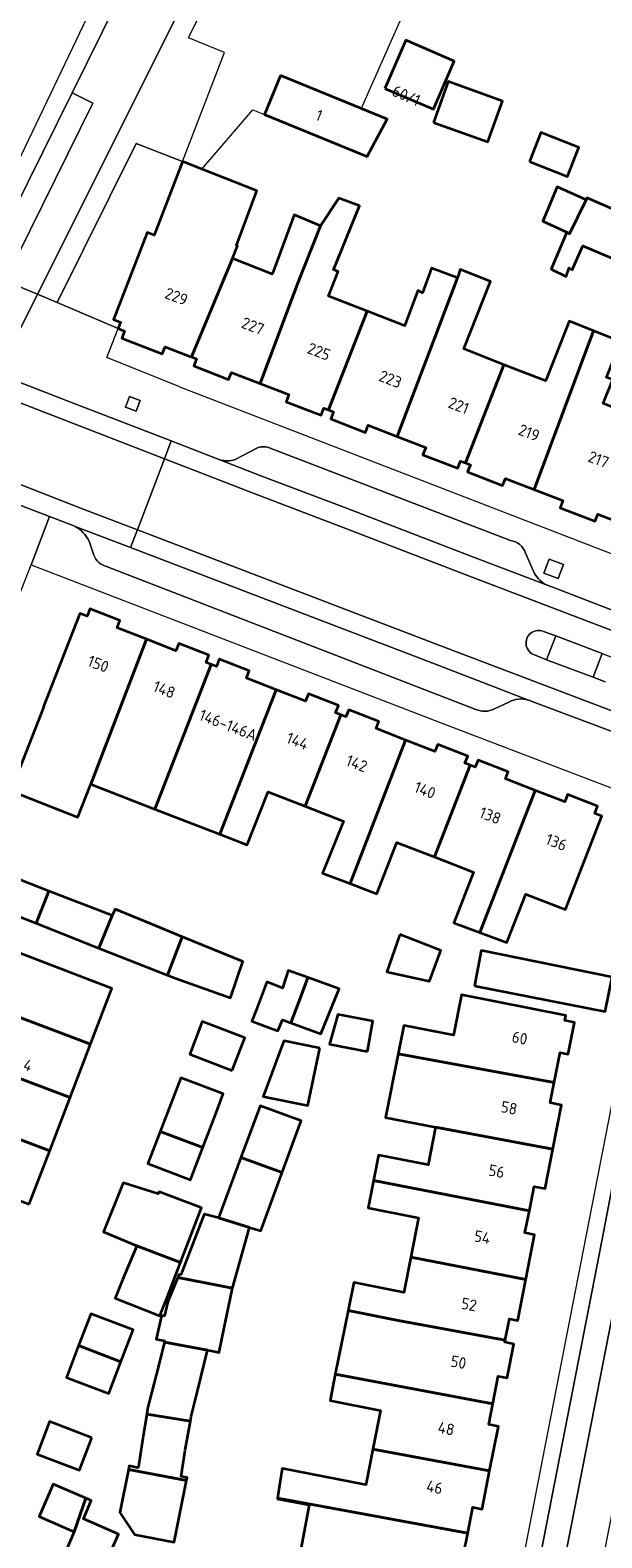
# Model space of a CAD drawing. Extents: x 151587 to 155483, y 462503 to 464608.
# Tile 68 of 236: x 153108 to 153153, y 463561 to 463679. Entities that reach past the tile are written whole.
import ezdxf
from ezdxf.enums import TextEntityAlignment as Align

# ---------------------------------------------------------------- set-up
doc = ezdxf.new("R2010")
doc.units = 0
doc.header["$LTSCALE"] = 0.5
for name, color, linetype, lineweight in [('B-RO-GR-GROENVOORZIENING-GV', 251, 'CONTINUOUS', 18), ('B-RO-IE-TERREINAFSCHEIDING_KUNSTMATIG_MUUR-G', 251, 'IE-TERREINAFSCHEIDING-KUNSTMATIG-DICHT', 18), ('B-RO-OG-BEBOUWING-GV', 6, 'CONTINUOUS', 35), ('B-RO-OG-BEBOUWING-T18', 1, 'CONTINUOUS', 18), ('B-RO-VH-VERHARDING_ASFALT-GV', 251, 'CONTINUOUS', 18), ('B-RO-VH-VERHARDING_BETONSTRAATSTEEN-GV', 251, 'CONTINUOUS', 18), ('B-RO-VH-VERHARDING_STRAATBAKSTEEN-GV', 251, 'CONTINUOUS', 18), ('B-RO-VH-VERHARDING_TEGEL-GV', 251, 'CONTINUOUS', 18)]:
    doc.layers.add(name, color=color, linetype=linetype, lineweight=lineweight)
doc.styles.add('NLCS-ISO-M200-T18', font='NLCS-ISO.ttf', dxfattribs={"height": 0.36})
doc.linetypes.add('IE-TERREINAFSCHEIDING-KUNSTMATIG-DICHT', pattern='A,8,-1,[82,NLCS.SHX,S=0.75,R=90,X=0,Y=0],-1', length=10)

msp = doc.modelspace()

# ---------------------------------------------------------------- linework, layer by layer
at = {"layer": 'B-RO-GR-GROENVOORZIENING-GV', "flags": 128}
for points in [[(153115.012, 463649.775), (153115.854, 463649.46), (153116.17, 463650.302), (153115.328, 463650.618)], [(153149.059, 463636.289), (153149.48, 463637.412), (153148.358, 463637.834), (153147.935, 463636.71)]]:
    msp.add_lwpolyline(points, close=True, dxfattribs=at)
at = {"layer": 'B-RO-IE-TERREINAFSCHEIDING_KUNSTMATIG_MUUR-G', "flags": 128}
for points in [[(153136.929, 463680.877), (153133.562, 463673.303)], [(153121.026, 463668.528), (153125.026, 463673.204), (153125.952, 463672.825)]]:
    msp.add_lwpolyline(points, dxfattribs=at)
at = {"layer": 'B-RO-OG-BEBOUWING-GV', "flags": 128}
for points in [[(153135.43, 463674.886), (153139.242, 463673.236), (153140.889, 463677.04), (153137.077, 463678.69)], [(153127.211, 463675.902), (153125.952, 463672.825), (153134.042, 463669.515), (153135.604, 463672.468), (153133.562, 463673.303)], [(153139.249, 463672.205), (153143.524, 463670.671), (153144.679, 463673.889), (153140.403, 463675.423)], [(153146.813, 463669.14), (153149.793, 463667.957), (153150.693, 463670.225), (153147.713, 463671.408)], [(153121.026, 463668.528), (153119.491, 463669.133), (153117.259, 463663.333), (153116.709, 463663.545), (153114.062, 463656.699), (153114.622, 463656.484), (153114.428, 463655.978), (153114.939, 463655.78), (153114.718, 463655.21), (153117.901, 463653.985), (153118.119, 463654.55), (153120.092, 463653.786), (153120.209, 463653.741), (153123.421, 463661.489), (153123.817, 463662.501), (153123.747, 463662.528), (153125.335, 463666.83)], [(153149.745, 463663.556), (153149.968, 463663.436), (153151.259, 463666.123), (153148.989, 463667.124), (153147.854, 463664.421)], [(153130.37, 463664.065), (153128.548, 463659.485), (153125.603, 463651.654), (153127.864, 463650.779), (153127.648, 463650.22), (153130.4, 463649.158), (153130.616, 463649.714), (153130.995, 463649.568), (153134.034, 463657.34), (153130.988, 463658.531), (153131.748, 463660.47), (153131.369, 463660.605), (153133.424, 463665.632), (153131.803, 463666.254)], [(153151.259, 463666.123), (153149.968, 463663.436), (153149.745, 463663.556), (153148.502, 463660.664), (153149.691, 463660.07), (153149.934, 463660.745), (153150.177, 463660.61), (153151.015, 463662.495), (153154.964, 463660.821), (153156.269, 463663.95), (153154.476, 463664.751), (153154.529, 463664.879), (153151.313, 463666.258)], [(153130.37, 463664.065), (153128.289, 463664.93), (153126.586, 463660.309), (153126.566, 463660.259), (153123.421, 463661.489), (153120.209, 463653.741), (153120.594, 463653.592), (153120.38, 463653.039), (153123.129, 463651.975), (153123.343, 463652.529), (153125.603, 463651.654), (153128.548, 463659.485)], [(153130.995, 463649.568), (153131.373, 463649.421), (153131.159, 463648.867), (153133.908, 463647.804), (153134.122, 463648.358), (153136.38, 463647.484), (153139.351, 463655.262), (153141.139, 463659.961), (153139.085, 463660.718), (153138.382, 463658.8), (153138.031, 463658.962), (153137.003, 463656.232), (153136.985, 463656.186), (153134.034, 463657.34)], [(153141.139, 463659.961), (153139.351, 463655.262), (153136.38, 463647.484), (153138.638, 463646.61), (153138.42, 463646.045), (153141.172, 463644.982), (153141.39, 463645.545), (153141.773, 463645.397), (153144.797, 463653.132), (153141.636, 463654.368), (153143.733, 463659.691), (153141.355, 463660.637)], [(153147.172, 463643.308), (153151.852, 463655.786), (153149.935, 463656.554), (153148.124, 463651.959), (153148.081, 463651.849), (153144.797, 463653.132), (153141.773, 463645.397), (153142.156, 463645.249), (153141.937, 463644.684), (153144.69, 463643.621), (153144.908, 463644.184)], [(153155.602, 463648.908), (153152.617, 463650.075), (153152.772, 463650.472), (153153.367, 463651.959), (153152.88, 463652.121), (153153.989, 463654.931), (153151.852, 463655.786), (153147.172, 463643.308), (153149.436, 463642.432), (153149.22, 463641.874), (153151.973, 463640.812), (153152.188, 463641.367), (153153.417, 463640.891), (153156.286, 463648.641)], [(153116.664, 463631.514), (153114.348, 463632.416), (153114.568, 463632.98), (153112.203, 463633.906), (153111.981, 463633.337), (153111.426, 463633.553), (153108.554, 463626.232), (153108.584, 463626.22), (153105.991, 463619.583), (153111.264, 463617.522), (153112.272, 463620.114)], [(153117.33, 463618.148), (153121.756, 463629.532), (153121.347, 463629.691), (153121.566, 463630.254), (153119.201, 463631.181), (153118.98, 463630.613), (153116.664, 463631.514), (153112.272, 463620.114)], [(153121.756, 463629.532), (153117.33, 463618.148), (153122.428, 463616.164), (153126.856, 463627.547), (153124.532, 463628.452), (153124.753, 463629.019), (153122.388, 463629.945), (153122.165, 463629.373)], [(153131.955, 463625.562), (153131.547, 463625.721), (153131.769, 463626.29), (153129.404, 463627.217), (153129.18, 463626.642), (153126.856, 463627.547), (153122.428, 463616.164), (153124.584, 463615.326), (153126.233, 463619.503), (153129.162, 463618.366)], [(153132.682, 463612.279), (153137.047, 463623.58), (153134.73, 463624.482), (153134.949, 463625.045), (153132.584, 463625.971), (153132.363, 463625.403), (153131.955, 463625.562), (153129.162, 463618.366), (153132.16, 463617.202), (153130.524, 463613.113)], [(153137.047, 463623.58), (153132.682, 463612.279), (153134.794, 463611.464), (153136.372, 463615.524), (153139.331, 463614.375), (153142.136, 463621.599), (153141.73, 463621.757), (153141.948, 463622.316), (153139.583, 463623.243), (153139.363, 463622.679)], [(153147.244, 463619.618), (153144.91, 463620.519), (153145.127, 463621.077), (153142.761, 463622.003), (153142.542, 463621.441), (153142.136, 463621.599), (153139.331, 463614.375), (153142.412, 463613.179), (153140.853, 463609.188), (153142.9, 463608.434)], [(153147.244, 463619.618), (153142.9, 463608.434), (153145.036, 463607.648), (153146.514, 463611.455), (153149.645, 463610.242), (153152.493, 463617.592), (153151.949, 463617.802), (153152.169, 463618.371), (153149.803, 463619.298), (153149.579, 463618.717)], [(153108.974, 463611.695), (153105.017, 463613.226), (153105.423, 463614.55), (153099.856, 463616.713), (153098.396, 463612.93), (153107.971, 463609.153)], [(153108.974, 463611.695), (153107.971, 463609.153), (153112.911, 463607.204), (153113.963, 463609.765)], [(153112.911, 463607.204), (153118.314, 463605.073), (153119.475, 463608.095), (153117.442, 463608.926), (153114.206, 463610.278), (153113.963, 463609.765)], [(153112.262, 463599.646), (153113.936, 463604.017), (153100.226, 463609.263), (153099.748, 463606.458), (153098.887, 463606.782), (153098.555, 463604.812)], [(153119.475, 463608.095), (153118.314, 463605.073), (153118.999, 463604.818), (153123.279, 463603.277), (153124.253, 463606.141)], [(153136.607, 463608.282), (153135.576, 463605.336), (153138.94, 463604.608), (153139.833, 463607.013)], [(153142.48, 463604.233), (153152.777, 463602.218), (153153.318, 463604.921), (153142.994, 463607.004)], [(153098.555, 463604.812), (153098.127, 463602.271), (153097.279, 463602.592), (153096.944, 463600.623), (153110.653, 463595.448), (153112.262, 463599.646)], [(153129.357, 463604.882), (153127.82, 463605.438), (153127.36, 463604.06), (153126.144, 463604.546), (153125.336, 463602.435), (153124.954, 463601.439), (153126.435, 463600.892), (153127.008, 463600.681), (153127.36, 463601.546), (153128.029, 463601.307), (153128.857, 463603.511)], [(153129.357, 463604.882), (153128.857, 463603.511), (153128.029, 463601.307), (153130.387, 463600.465), (153131.82, 463603.991)], [(153136.472, 463598.881), (153148.752, 463596.631), (153149.216, 463598.977), (153149.863, 463598.85), (153150.357, 463601.351), (153149.583, 463601.504), (153149.661, 463601.901), (153141.459, 463603.521), (153140.831, 463600.345), (153136.914, 463601.118)], [(153123.418, 463597.573), (153124.398, 463600.131), (153121.055, 463601.411), (153120.075, 463598.852)], [(153134.05, 463599.056), (153134.477, 463601.445), (153131.712, 463601.972), (153131.065, 463599.648)], [(153095.328, 463596.425), (153109.045, 463591.25), (153110.653, 463595.448), (153096.944, 463600.623), (153096.512, 463598.082), (153095.665, 463598.394)], [(153130.3, 463599.324), (153127.477, 463599.9), (153125.844, 463595.531), (153129.366, 463594.819)], [(153148.752, 463596.631), (153136.472, 463598.881), (153135.481, 463593.86), (153139.414, 463593.118), (153148.643, 463591.377), (153149.328, 463594.848), (153148.435, 463595.025)], [(153107.434, 463587.043), (153109.045, 463591.25), (153095.328, 463596.425), (153094.891, 463593.872), (153094.058, 463594.201), (153093.745, 463592.269)], [(153117.746, 463592.773), (153121.089, 463591.493), (153122.055, 463594.015), (153122.706, 463595.717), (153119.363, 463596.996), (153118.712, 463595.294)], [(153124.097, 463590.721), (153127.35, 463589.534), (153128.838, 463593.613), (153125.608, 463594.772)], [(153148.643, 463591.377), (153139.414, 463593.118), (153138.824, 463590.13), (153134.922, 463590.9), (153134.526, 463588.894), (153146.798, 463586.528), (153147.175, 463588.436), (153148.029, 463588.268)], [(153117.746, 463592.773), (153116.773, 463590.233), (153120.116, 463588.954), (153121.089, 463591.493)], [(153127.35, 463589.534), (153124.097, 463590.721), (153122.322, 463585.958), (153124.782, 463585.209), (153125.674, 463584.938)], [(153115.909, 463583.754), (153119.344, 463582.457), (153120.99, 463586.753), (153117.666, 463588.024), (153117.585, 463587.862), (153114.818, 463588.717), (153113.278, 463584.854)], [(153137.459, 463582.88), (153146.516, 463581.108), (153147.211, 463584.628), (153146.453, 463584.778), (153146.798, 463586.528), (153134.526, 463588.894), (153134.103, 463586.753), (153138.069, 463585.969)], [(153122.322, 463585.958), (153121.318, 463586.228), (153121.214, 463586.256), (153119.375, 463581.472), (153119.213, 463581.499), (153119.116, 463581.259), (153123.434, 463580.425), (153124.782, 463585.209)], [(153119.344, 463582.457), (153115.909, 463583.754), (153114.773, 463581.079), (153114.205, 463579.631), (153117.719, 463578.254), (153118.287, 463579.7)], [(153146.516, 463581.108), (153137.459, 463582.88), (153136.908, 463580.09), (153132.98, 463580.866), (153132.546, 463578.665), (153136.477, 463577.888), (153144.897, 463576.33), (153145.229, 463578.007), (153145.878, 463577.879)], [(153117.849, 463578.259), (153117.428, 463576.419), (153118.104, 463576.283), (153118.081, 463576.192), (153121.456, 463575.561), (153121.66, 463575.519), (153122.375, 463575.371), (153122.378, 463575.383), (153122.59, 463576.407), (153123.403, 463580.317), (153123.434, 463580.425), (153119.116, 463581.259), (153118.459, 463579.627), (153118.321, 463579.283), (153118.077, 463578.256)], [(153131.524, 463573.662), (153143.919, 463571.329), (153144.348, 463573.5), (153145.052, 463573.361), (153145.579, 463576.032), (153144.866, 463576.173), (153144.897, 463576.33), (153136.477, 463577.888), (153132.546, 463578.665)], [(153111.32, 463575.915), (153114.654, 463574.638), (153115.613, 463577.141), (153112.279, 463578.418)], [(153111.32, 463575.915), (153110.358, 463573.403), (153113.692, 463572.126), (153114.654, 463574.638)], [(153116.682, 463570.524), (153120.119, 463569.972), (153120.184, 463570.337), (153120.669, 463572.327), (153121.456, 463575.561), (153118.081, 463576.192), (153117.417, 463573.58), (153116.752, 463570.959)], [(153143.671, 463566.055), (153144.36, 463569.542), (153143.596, 463569.693), (153143.919, 463571.329), (153131.524, 463573.662), (153131.113, 463571.578), (153135.071, 463570.796), (153134.473, 463567.767)], [(153115.245, 463566.162), (153119.811, 463565.285), (153119.86, 463565.533), (153119.389, 463565.613), (153119.714, 463567.686), (153120.119, 463569.972), (153116.682, 463570.524), (153116.433, 463568.97), (153116.021, 463566.392), (153115.986, 463566.298), (153115.298, 463566.433)], [(153112.361, 463568.652), (153109.027, 463569.929), (153108.047, 463567.371), (153111.381, 463566.094)], [(153143.671, 463566.055), (153134.473, 463567.767), (153133.941, 463565.077), (153133.914, 463564.94), (153127.349, 463566.223), (153126.98, 463563.91), (153141.945, 463561.142), (153142.349, 463563.189), (153143.077, 463563.045)], [(153119.811, 463565.285), (153115.245, 463566.162), (153114.573, 463562.757), (153115.715, 463561.041), (153118.851, 463560.422)], [(153111.877, 463563.896), (153109.325, 463565.004), (153108.218, 463562.456), (153110.976, 463561.258)], [(153110.976, 463561.258), (153110.315, 463559.735), (153113.31, 463558.434), (153114.456, 463561.073), (153111.692, 463562.274), (153112.314, 463563.706), (153111.877, 463563.896)], [(153142.063, 463556.11), (153142.71, 463559.385), (153141.64, 463559.597), (153141.945, 463561.142), (153126.98, 463563.91), (153126.97, 463563.844), (153129.456, 463563.384), (153128.563, 463558.635), (153132.963, 463557.812)]]:
    msp.add_lwpolyline(points, close=True, dxfattribs=at)
at = {"layer": 'B-RO-VH-VERHARDING_ASFALT-GV', "flags": 128}
for points in [[(153098.181, 463653.441), (153101.899, 463652), (153118.076, 463645.733), (153118.608, 463647.133), (153110.426, 463650.291), (153104.937, 463652.424), (153102.437, 463653.395), (153100.682, 463654.077), (153098.728, 463654.836)], [(153118.076, 463645.733), (153101.899, 463652), (153098.181, 463653.441), (153096.002, 463647.877), (153099.735, 463646.422), (153111.548, 463641.817), (153115.946, 463640.136)], [(153111.036, 463640.403), (153115.412, 463638.732), (153115.946, 463640.136), (153111.548, 463641.817), (153099.735, 463646.422), (153096.002, 463647.877), (153095.449, 463646.465), (153095.598, 463646.407), (153097.721, 463645.565), (153102.634, 463643.616), (153109.031, 463641.173), (153111.012, 463640.416)]]:
    msp.add_lwpolyline(points, close=True, dxfattribs=at)
for points in [[(153156.776, 463632.479), (153148.557, 463635.639), (153148.334, 463635.724), (153148.266, 463635.751), (153142.41, 463637.969), (153132.397, 463641.835), (153125.659, 463644.391), (153122.441, 463645.653), (153118.608, 463647.133), (153118.076, 463645.733), (153121.895, 463644.253), (153125.059, 463643.013), (153131.797, 463640.457), (153141.873, 463636.569), (153156.256, 463631.072)], [(153156.256, 463631.072), (153141.873, 463636.569), (153131.797, 463640.457), (153125.059, 463643.013), (153121.895, 463644.253), (153118.076, 463645.733), (153115.946, 463640.136), (153139.748, 463631.035), (153156.673, 463624.592), (153162.346, 463622.633), (153168.08, 463620.795), (153174.815, 463618.835), (153219.553, 463606.809), (153228.612, 463604.392)], [(153228.612, 463604.392), (153219.553, 463606.809), (153174.815, 463618.835), (153168.08, 463620.795), (153162.346, 463622.633), (153156.673, 463624.592), (153139.748, 463631.035), (153115.946, 463640.136), (153115.412, 463638.732), (153131.313, 463632.662), (153139.206, 463629.622), (153146.726, 463626.724)], [(153147.919, 463632.137), (153148.87, 463631.78), (153152.535, 463630.384), (153153.472, 463630.027)], [(153148.145, 463629.908), (153147.2, 463630.281)], [(153152.756, 463628.165), (153151.809, 463628.52), (153148.145, 463629.908)], [(153146.937, 463626.645), (153156.166, 463623.181)]]:
    msp.add_lwpolyline(points, dxfattribs=at)
at = {"layer": 'B-RO-VH-VERHARDING_ASFALT-GV'}
for points in [[(153147.2, 463630.281, -1.0277042), (153147.919, 463632.137)], [(153146.726, 463626.724, -0.0337655), (153146.937, 463626.645)]]:
    msp.add_lwpolyline(points, format="xyb", dxfattribs=at)
at = {"layer": 'B-RO-VH-VERHARDING_BETONSTRAATSTEEN-GV', "flags": 128}
for points in [[(153117.73, 463684.564), (153116.148, 463685.338), (153115.599, 463684.227), (153110.801, 463674.53), (153112.45, 463673.72), (153105.539, 463659.746), (153108.071, 463658.682), (153119.85, 463682.208), (153120.375, 463683.262)], [(153103.841, 463660.462), (153105.539, 463659.746), (153112.45, 463673.72), (153110.801, 463674.53)], [(153119.491, 463669.133), (153115.849, 463670.537), (153109.637, 463658.017), (153114.428, 463655.978), (153114.622, 463656.484), (153114.062, 463656.699), (153116.709, 463663.545), (153117.259, 463663.333)], [(153146.887, 463555.36), (153148.788, 463554.973), (153160.152, 463613.267), (153158.284, 463613.687), (153158.155, 463613.716), (153152.568, 463584.422)]]:
    msp.add_lwpolyline(points, close=True, dxfattribs=at)
at = {"layer": 'B-RO-VH-VERHARDING_STRAATBAKSTEEN-GV', "flags": 128}
for points in [[(153125.441, 463646.619), (153123.631, 463645.658)], [(153145.325, 463639.282), (153126.393, 463646.564)], [(153122.441, 463645.653), (153125.659, 463644.391), (153132.397, 463641.835), (153142.41, 463637.969), (153148.266, 463635.751)], [(153115.412, 463638.732), (153111.036, 463640.403)], [(153112.148, 463639.231), (153112.512, 463638.133)], [(153146.726, 463626.724), (153139.206, 463629.622), (153131.313, 463632.662), (153115.412, 463638.732)], [(153147.213, 463636.703), (153146.49, 463638.306)], [(153113.527, 463637.246), (153142.596, 463625.999)], [(153147.2, 463630.281), (153148.145, 463629.908), (153148.87, 463631.78), (153147.919, 463632.137)], [(153152.535, 463630.384), (153151.809, 463628.52), (153152.756, 463628.165)], [(153144.054, 463626.035), (153145.182, 463626.576)]]:
    msp.add_lwpolyline(points, dxfattribs=at)
at = {"layer": 'B-RO-VH-VERHARDING_STRAATBAKSTEEN-GV'}
for points in [[(153126.393, 463646.564, 0.1775353), (153125.441, 463646.619)], [(153123.631, 463645.658, -0.1605014), (153122.441, 463645.653)], [(153111.036, 463640.403, -0.1584995), (153112.148, 463639.231)], [(153146.49, 463638.306, 0.2984829), (153145.325, 463639.282)], [(153112.512, 463638.133, 0.2471214), (153113.527, 463637.246)], [(153148.266, 463635.751, -0.1721106), (153147.213, 463636.703)], [(153147.919, 463632.137, 1.0277042), (153147.2, 463630.281)], [(153145.182, 463626.576, -0.2059289), (153146.726, 463626.724)], [(153142.596, 463625.999, 0.2290768), (153144.054, 463626.035)]]:
    msp.add_lwpolyline(points, format="xyb", dxfattribs=at)
at = {"layer": 'B-RO-VH-VERHARDING_STRAATBAKSTEEN-GV', "flags": 128}
msp.add_lwpolyline([(153152.697, 463559.517), (153152.699, 463559.528), (153163.149, 463612.592), (153163.051, 463612.614), (153160.152, 463613.267), (153148.788, 463554.973), (153146.887, 463555.36), (153146.277, 463552.235), (153151.064, 463551.28)], close=True, dxfattribs=at)
at = {"layer": 'B-RO-VH-VERHARDING_TEGEL-GV', "flags": 128}
for points in [[(153116.148, 463685.338), (153123.383, 463699.959), (153129.032, 463711.516), (153129.522, 463712.516), (153134.695, 463723.09), (153135.271, 463724.27), (153138.489, 463730.862), (153149.977, 463754.749), (153151.121, 463754.182), (153151.771, 463754.376), (153152.164, 463755.12), (153152.596, 463756.512), (153152.024, 463758.13), (153146.588, 463758.035), (153148.291, 463754.511), (153112.548, 463681.635), (153103.046, 463661.826), (153101.317, 463661.231), (153099.495, 463661.377), (153103.592, 463659.96), (153103.841, 463660.462), (153110.801, 463674.53), (153115.599, 463684.227)], [(153119.491, 463669.133), (153122.796, 463677.709), (153119.979, 463678.862), (153133.508, 463706.435), (153135.748, 463711.005), (153133.415, 463710.633), (153132.955, 463709.637), (153125.793, 463694.139), (153120.375, 463683.262), (153119.85, 463682.208), (153108.071, 463658.682), (153109.637, 463658.017), (153115.849, 463670.537)], [(153104.937, 463652.424), (153108.071, 463658.682), (153105.539, 463659.746), (153103.841, 463660.462), (153103.592, 463659.96), (153100.682, 463654.077), (153102.437, 463653.395)], [(153115.012, 463649.775), (153115.328, 463650.618), (153116.17, 463650.302), (153115.854, 463649.46)], [(153149.059, 463636.289), (153147.935, 463636.71), (153148.358, 463637.834), (153149.48, 463637.412)], [(153152.535, 463630.384), (153148.87, 463631.78), (153148.145, 463629.908), (153151.809, 463628.52)]]:
    msp.add_lwpolyline(points, close=True, dxfattribs=at)
for points in [[(153148.266, 463635.751), (153148.334, 463635.724), (153148.557, 463635.639), (153156.776, 463632.479), (153157.043, 463633.17), (153161.867, 463634.757), (153161.953, 463634.865), (153159.5, 463635.822), (153119.237, 463651.392), (153119.206, 463651.404), (153113.538, 463653.685), (153114.428, 463655.978), (153109.637, 463658.017), (153108.071, 463658.682), (153104.937, 463652.424), (153110.426, 463650.291), (153118.608, 463647.133), (153122.441, 463645.653)], [(153123.631, 463645.658), (153125.441, 463646.619)], [(153126.393, 463646.564), (153145.325, 463639.282)], [(153102.023, 463636.441), (153103.952, 463635.717), (153106.55, 463634.742), (153107.006, 463635.907), (153107.576, 463637.363), (153109.031, 463641.173), (153102.634, 463643.616), (153097.721, 463645.565), (153096.964, 463643.614), (153097.798, 463643.301), (153097.461, 463642.402), (153096.617, 463642.719), (153096.246, 463641.764), (153095.682, 463640.338), (153097.403, 463639.472)], [(153111.036, 463640.403), (153111.012, 463640.416), (153109.031, 463641.173), (153107.576, 463637.363), (153139.983, 463624.883), (153156.473, 463618.586), (153159.112, 463617.503)], [(153112.512, 463638.133), (153112.148, 463639.231)], [(153146.49, 463638.306), (153147.213, 463636.703)], [(153142.596, 463625.999), (153113.527, 463637.246)], [(153145.182, 463626.576), (153144.054, 463626.035)], [(153159.112, 463617.503), (153155.892, 463622.49), (153156.166, 463623.181), (153146.937, 463626.645)], [(153146.887, 463555.36), (153152.568, 463584.422), (153158.155, 463613.716), (153158.284, 463613.687), (153158.424, 463614.41), (153159.112, 463617.503), (153156.473, 463618.586), (153157.477, 463617), (153154.282, 463600.095), (153147.829, 463567.026), (153139.691, 463525.084), (153139.688, 463525.075), (153138.726, 463520.106)]]:
    msp.add_lwpolyline(points, dxfattribs=at)
at = {"layer": 'B-RO-VH-VERHARDING_TEGEL-GV'}
for points in [[(153125.441, 463646.619, -0.1775353), (153126.393, 463646.564)], [(153122.441, 463645.653, 0.1605014), (153123.631, 463645.658)], [(153112.148, 463639.231, 0.1584995), (153111.036, 463640.403)], [(153145.325, 463639.282, -0.2984829), (153146.49, 463638.306)], [(153113.527, 463637.246, -0.2471214), (153112.512, 463638.133)], [(153147.213, 463636.703, 0.1721106), (153148.266, 463635.751)], [(153146.726, 463626.724, 0.2059289), (153145.182, 463626.576)], [(153146.937, 463626.645, 0.0337655), (153146.726, 463626.724)], [(153144.054, 463626.035, -0.2290768), (153142.596, 463625.999)]]:
    msp.add_lwpolyline(points, format="xyb", dxfattribs=at)

# ---------------------------------------------------------------- texts
at = {"layer": 'B-RO-OG-BEBOUWING-T18', "style": 'NLCS-ISO-M200-T18'}
for s, rotation, p in [('60/1', 336.6, (153137.107, 463674.318)), ('1', 337.7, (153130.249, 463672.763)), ('229', 338.9, (153119.016, 463658.501)), ('227', 338.9, (153125.037, 463656.176)), ('225', 338.9, (153130.24, 463654.166)), ('223', 338.9, (153135.861, 463651.994)), ('221', 338.9, (153141.238, 463649.917)), ('219', 338.9, (153146.779, 463647.778)), ('217', 338.9, (153152.244, 463645.667)), ('150', 338.8, (153112.865, 463629.575)), ('148', 338.8, (153118.062, 463627.555)), ('146-146A', 338.8, (153123.095, 463624.759)), ('144', 338.8, (153128.55, 463623.506)), ('142', 338.8, (153133.214, 463621.738)), ('140', 338.8, (153138.585, 463619.64)), ('138', 338.8, (153143.722, 463617.639)), ('136', 338.8, (153148.924, 463615.539)), ('60', 348.8, (153146.038, 463600.128)), ('4', 339, (153107.338, 463597.975)), ('58', 348.8, (153145.207, 463594.623)), ('56', 348.8, (153144.222, 463589.635)), ('54', 348.8, (153143.098, 463584.446)), ('52', 348.8, (153142.051, 463579.148)), ('50', 348.8, (153141.22, 463574.601)), ('48', 348.8, (153140.251, 463569.379)), ('46', 348.8, (153139.338, 463564.757))]:
    msp.add_text(s, height=0.9, rotation=rotation, dxfattribs=at).set_placement(p, align=Align.MIDDLE)

doc.saveas('drawing.dxf')
